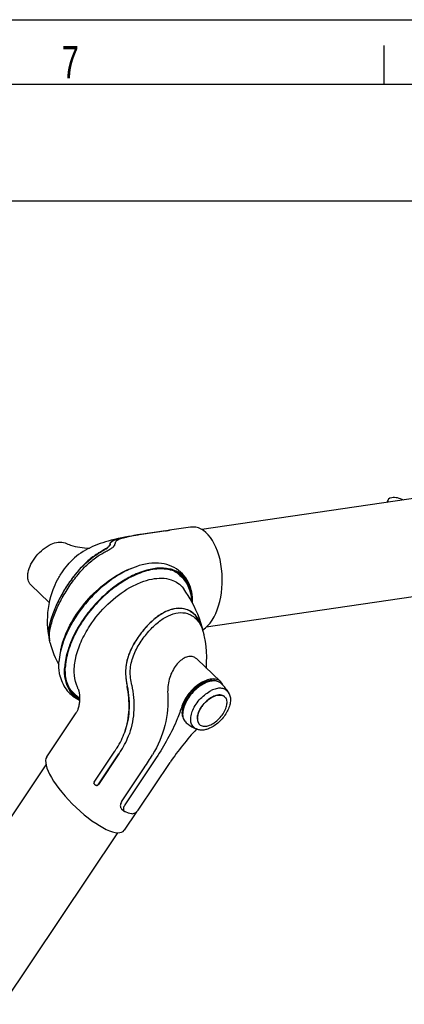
# Model space of a CAD drawing. Extents: x 0 to 420, y 0 to 297.
# Tile 10 of 14: x 338 to 368, y 221 to 297. Entities that reach past the tile are written whole.
import ezdxf

# ---------------------------------------------------------------- set-up
doc = ezdxf.new("R2010")
doc.units = 0
doc.header["$LTSCALE"] = 23.1
for name, color, linetype in [('100001_DXF_CONTINUOUS_LINE', 7, 'CONTINUOUS'), ('100003_DXF_CONTINUOUS_LINE', 7, 'CONTINUOUS'), ('100188_DXF_CONTINUOUS_LINE', 7, 'CONTINUOUS'), ('100279_DXF_CONTINUOUS_LINE', 7, 'CONTINUOUS'), ('100332_DXF_FORMAT', 7, 'CONTINUOUS'), ('100337_DXF_CONTINUOUS_LINE', 7, 'CONTINUOUS'), ('105-5481_DXF_CONTINUOUS_LI', 7, 'CONTINUOUS')]:
    doc.layers.add(name, color=color, linetype=linetype)
doc.styles.get("Standard").update_dxf_attribs({"font": 'txt', "width": 0.7})

msp = doc.modelspace()

# ---------------------------------------------------------------- linework, layer by layer
at = {"layer": '100001_DXF_CONTINUOUS_LINE', "color": 7, "linetype": 'CONTINUOUS'}
for p, q in [((349.38, 257.562), (347.276, 257.256)), ((349.633, 257.597), (347.529, 257.291)), ((349.433, 257.571), (349.539, 257.588)), ((349.539, 257.588), (349.589, 257.596)), ((349.606, 257.599), (349.6, 257.598)), ((351.31, 257.847), (349.68, 257.61)), ((346.371, 257.086), (346.375, 257.087)), ((347.045, 257.221), (347.071, 257.225)), ((347.071, 257.225), (347.096, 257.229)), ((347.224, 257.248), (347.276, 257.256)), ((347.327, 257.26), (347.301, 257.256)), ((347.529, 257.291), (347.479, 257.283)), ((342.854, 255.852), (342.683, 255.731)), ((350.493, 254.132), (350.611, 254.022)), ((340.415, 252.04), (338.995, 253.396)), ((340.704, 253.025), (340.709, 253.038)), ((340.811, 251.103), (340.813, 251.106)), ((340.429, 249.215), (340.438, 249.179)), ((352.268, 249.867), (352.27, 249.86)), ((351.824, 247.653), (353.628, 245.932)), ((342.33, 245.017), (342.452, 244.912)), ((340.223, 240.122), (342.493, 243.523)), ((346.593, 241.918), (346.592, 241.914)), ((345.621, 240.786), (345.64, 240.815)), ((345.64, 240.815), (345.642, 240.818)), ((343.887, 238.186), (345.469, 240.556)), ((344.201, 237.982), (345.783, 240.352)), ((345.784, 240.355), (344.202, 237.986)), ((345.468, 240.556), (345.488, 240.584)), ((348.665, 240.048), (346.251, 236.432)), ((345.991, 236.661), (347.74, 239.281)), ((347.324, 236.086), (349.738, 239.702)), ((343.932, 237.986), (343.995, 237.945)), ((345.993, 236.118), (346.205, 235.94)), ((347.138, 235.883), (346.199, 234.476)), ((346.258, 235.91), (346.496, 235.822)), ((346.496, 235.822), (346.746, 235.753))]:
    msp.add_line(p, q, dxfattribs=at)
for points in [[(346.372, 257.105), (346.024, 257.035), (345.718, 256.968), (345.441, 256.902), (345.193, 256.838), (344.963, 256.775), (344.746, 256.712), (344.54, 256.646), (344.342, 256.579), (344.147, 256.508), (343.952, 256.432), (343.758, 256.349), (343.57, 256.261), (343.386, 256.169), (343.205, 256.07), (343.027, 255.964), (342.854, 255.852)], [(342.683, 255.731), (342.511, 255.599), (342.372, 255.484)], [(340.704, 253.025), (340.621, 252.792), (340.525, 252.486), (340.445, 252.179), (340.379, 251.871), (340.328, 251.563), (340.291, 251.258), (340.269, 250.955), (340.26, 250.656), (340.264, 250.362), (340.281, 250.072), (340.311, 249.788), (340.351, 249.512), (340.401, 249.249)], [(352.257, 249.963), (352.213, 250.123), (352.107, 250.468), (351.991, 250.805), (351.865, 251.129), (351.732, 251.439), (351.59, 251.741), (351.441, 252.033), (351.286, 252.312), (351.125, 252.581), (350.957, 252.84), (350.787, 253.083), (350.759, 253.122)], [(352.527, 246.983), (352.533, 247.052), (352.554, 247.457), (352.556, 247.857), (352.54, 248.248), (352.506, 248.636), (352.455, 249.02), (352.389, 249.395), (352.369, 249.492)], [(340.485, 248.894), (340.532, 248.728), (340.608, 248.484), (340.692, 248.249), (340.781, 248.022), (340.876, 247.804), (340.975, 247.593), (341.079, 247.39), (341.158, 247.244)], [(342.649, 245.36), (342.652, 245.354), (342.657, 245.341), (342.663, 245.325), (342.67, 245.304), (342.678, 245.278), (342.687, 245.246), (342.697, 245.21), (342.706, 245.169), (342.716, 245.123), (342.725, 245.072), (342.733, 245.017), (342.741, 244.957), (342.747, 244.894), (342.752, 244.826), (342.756, 244.755), (342.758, 244.68), (342.758, 244.601), (342.756, 244.519), (342.751, 244.436), (342.744, 244.352), (342.734, 244.268), (342.722, 244.185), (342.708, 244.105), (342.691, 244.026), (342.673, 243.952), (342.654, 243.883), (342.633, 243.819), (342.611, 243.759), (342.59, 243.705), (342.568, 243.656), (342.546, 243.612), (342.524, 243.572), (342.502, 243.536), (342.493, 243.523)]]:
    msp.add_lwpolyline(points, dxfattribs=at)
for centre, radius, start, end in [((349.005, 260.121), 2.586, 278.32234, 278.87732), ((348.734, 261.861), 4.347, 278.86595, 279.24161), ((349.872, 255.731), 1.887, 98.29464, 98.61489), ((349.872, 255.731), 1.887, 97.83734, 98.09652), ((349.872, 255.731), 1.887, 97.05987, 97.83732), ((349.434, 258.963), 1.38, 278.29051, 278.59367), ((349.775, 256.511), 1.101, 96.54771, 97.07315), ((349.461, 258.786), 1.201, 278.59669, 278.76816), ((348.035, 250.184), 7.093, 103.08406, 103.66558), ((349.345, 241.607), 15.762, 100.23646, 100.86024), ((349.593, 242.384), 15.048, 99.7462, 99.86745), ((349.825, 241.008), 16.443, 98.82965, 99.731), ((350.375, 235.985), 21.495, 98.42921, 98.77433), ((351.055, 233.106), 24.441, 98.41301, 98.77381), ((345.254, 256.571), 0.235, 350.49164, 1.11604), ((349.099, 252.616), 2.061, 59.23251, 62.11336), ((349.137, 252.678), 1.988, 46.996, 59.24479), ((350.611, 249.706), 1.548, 72.14806, 72.62005), ((349.495, 248.942), 2.923, 20.31194, 21.07378), ((348.989, 249.095), 3.36, 14.88222, 15.5975), ((349.404, 248.908), 3.02, 18.51363, 20.30633), ((348.948, 249.084), 3.403, 14.64837, 14.88321), ((348.877, 249.065), 3.497, 13.30941, 14.87462), ((341.734, 249.528), 1.362, 191.8136, 193.48276), ((341.643, 249.506), 1.269, 193.47718, 195.68996), ((341.747, 249.531), 1.355, 191.48656, 193.48693), ((341.517, 249.47), 1.138, 195.65349, 200.16163), ((342.599, 249.362), 2.17, 183.02935, 183.88849), ((349.142, 248.824), 3.295, 13.4839, 18.33688), ((348.724, 249.029), 3.654, 11.16368, 13.30493), ((348.943, 248.773), 3.501, 13.31063, 13.53103), ((348.869, 248.756), 3.576, 11.88603, 13.30631), ((341.826, 249.252), 1.388, 193.21053, 194.9088), ((343.692, 246.574), 2.07, 214.03748, 216.15146), ((353.061, 245.296), 0.729, 66.9859, 72.16585), ((343.672, 246.56), 2.046, 216.15413, 217.04584), ((343.627, 246.525), 1.989, 217.02581, 229.31169), ((343.945, 246.653), 2.293, 229.39723, 238.81105), ((340.998, 243.845), 5.918, 326.90419, 340.95262), ((366.475, 228.513), 20.132, 136.88271, 146.23382), ((318.777, 258.377), 32.094, 326.33063, 326.76211), ((318.981, 258.247), 32.227, 326.26993, 326.82779), ((319.123, 258.156), 32.057, 326.26974, 326.8306), ((327.314, 252.931), 24.568, 326.24598, 329.04962), ((344.007, 238.106), 0.145, 152.43058, 163.74115), ((344.006, 238.107), 0.143, 146.28311, 152.43332), ((354.859, 254.744), 20.011, 236.896, 237.11046)]:
    msp.add_arc(centre, radius, start, end, dxfattribs=at)
for centre, major_axis, ratio, start_param, end_param in [((351.5, 253.78), (-0.012, 4.081), 0.554189, 3.4806, 6.36216), ((343.211, 237.299), (-2.94, 2.882), 0.311668, 0.058789, 3.200381)]:
    msp.add_ellipse(centre, major_axis=major_axis, ratio=ratio, start_param=start_param, end_param=end_param, dxfattribs=at)
for points, knots in [([(349.68, 257.606), (349.681, 257.603), (349.66, 257.605), (349.653, 257.6), (349.644, 257.599)], [0, 0, 0, 0, 0.259821, 1, 1, 1, 1]), ([(349.65, 257.605), (349.657, 257.605), (349.664, 257.604), (349.68, 257.609), (349.68, 257.606)], [0, 0, 0, 0, 0.741102, 1, 1, 1, 1]), ([(338.995, 253.396), (338.886, 253.5), (338.773, 253.73), (338.745, 254.066), (338.79, 254.475), (338.994, 255.018), (339.397, 255.63), (339.932, 256.16), (340.632, 256.621), (341.304, 256.774), (341.632, 256.629)], [0, 0, 0, 0, 0.090943, 0.143695, 0.202511, 0.337124, 0.487682, 0.641345, 0.784404, 1, 1, 1, 1]), ([(345.115, 256.547), (345.113, 256.709), (345.492, 256.88), (345.905, 256.989), (346.211, 257.055), (346.371, 257.086)], [0, 0, 0, 0, 0.348868, 0.652534, 1, 1, 1, 1]), ([(345.115, 256.565), (345.114, 256.594), (345.127, 256.656), (345.193, 256.734), (345.296, 256.803), (345.505, 256.898), (345.868, 257.001), (346.187, 257.069), (346.372, 257.105)], [0, 0, 0, 0, 0.059783, 0.126277, 0.210203, 0.316471, 0.60559, 1, 1, 1, 1]), ([(346.359, 257.076), (346.23, 257.044), (346.006, 256.983), (345.754, 256.885), (345.611, 256.795), (345.54, 256.729), (345.497, 256.655), (345.489, 256.602), (345.49, 256.576)], [0, 0, 0, 0, 0.375827, 0.65502, 0.761626, 0.850427, 0.926774, 1, 1, 1, 1]), ([(346.372, 257.105), (346.424, 257.115), (346.648, 257.156), (346.872, 257.194), (347.045, 257.221)], [0, 0, 0, 0, 0.232135, 1, 1, 1, 1]), ([(347.015, 257.209), (346.961, 257.2), (346.766, 257.165), (346.57, 257.125), (346.429, 257.092)], [0, 0, 0, 0, 0.270583, 1, 1, 1, 1]), ([(345.115, 256.565), (345.116, 256.48), (345.001, 256.334), (344.786, 256.193), (344.523, 256.039), (344.205, 255.851), (343.716, 255.524), (343.09, 254.988), (342.386, 254.194), (341.735, 253.282), (341.173, 252.313), (340.866, 251.638), (340.738, 251.303)], [0, 0, 0, 0, 0.036587, 0.069161, 0.113154, 0.166758, 0.227693, 0.36563, 0.519497, 0.682529, 0.845974, 1, 1, 1, 1]), ([(340.757, 251.3), (340.964, 251.843), (341.469, 252.851), (342.463, 254.31), (343.452, 255.335), (344.316, 255.904), (344.708, 256.122), (344.935, 256.274), (345.059, 256.383), (345.116, 256.486), (345.115, 256.547)], [0, 0, 0, 0, 0.25053, 0.48327, 0.760513, 0.856636, 0.928048, 0.954119, 0.973861, 1, 1, 1, 1]), ([(340.813, 251.106), (340.945, 251.454), (341.265, 252.152), (341.853, 253.154), (342.534, 254.096), (343.273, 254.916), (343.93, 255.467), (344.446, 255.798), (344.785, 255.986), (345.074, 256.138), (345.323, 256.284), (345.47, 256.432), (345.486, 256.532)], [0, 0, 0, 0, 0.152387, 0.314072, 0.475521, 0.628073, 0.76493, 0.8255, 0.879115, 0.923937, 0.958421, 1, 1, 1, 1]), ([(341.632, 256.629), (341.772, 256.567), (342.374, 256.339), (343.022, 256.244), (343.512, 256.232)], [0, 0, 0, 0, 0.238387, 1, 1, 1, 1]), ([(340.709, 253.038), (340.805, 253.29), (341.041, 253.789), (341.464, 254.472), (341.913, 255.042), (342.226, 255.359), (342.372, 255.484)], [0, 0, 0, 0, 0.271848, 0.553491, 0.80594, 1, 1, 1, 1]), ([(341.608, 249.392), (341.841, 250.004), (342.484, 251.201), (343.782, 252.764), (345.324, 254.022), (346.492, 254.604), (347.076, 254.788)], [0, 0, 0, 0, 0.248787, 0.511054, 0.767276, 1, 1, 1, 1]), ([(343.539, 250.232), (343.938, 250.845), (344.869, 251.955), (346.274, 253.039), (347.466, 253.615), (348.52, 253.933), (349.342, 253.947), (349.808, 253.797)], [0, 0, 0, 0, 0.288191, 0.565904, 0.692378, 0.807293, 1, 1, 1, 1]), ([(349.808, 253.797), (349.997, 253.736), (350.358, 253.562), (350.644, 253.279), (350.759, 253.122)], [0, 0, 0, 0, 0.506002, 1, 1, 1, 1]), ([(351.414, 252.084), (351.399, 252.453), (351.27, 253.17), (350.862, 253.787), (350.611, 254.022)], [0, 0, 0, 0, 0.518085, 1, 1, 1, 1]), ([(350.981, 251.507), (350.741, 251.584), (350.186, 251.624), (349.35, 251.351), (348.527, 250.804), (347.75, 250.03), (347.049, 249.09), (346.58, 248.19), (346.358, 247.404), (346.264, 246.592), (346.334, 245.977), (346.418, 245.579)], [0, 0, 0, 0, 0.088455, 0.188438, 0.303536, 0.432646, 0.571563, 0.7142, 0.78571, 0.857197, 1, 1, 1, 1]), ([(350.965, 251.498), (350.776, 251.558), (350.355, 251.611), (349.717, 251.482), (349.111, 251.193), (348.432, 250.711), (347.774, 250.05), (347.155, 249.228), (346.674, 248.392), (346.354, 247.485), (346.27, 246.527), (346.357, 245.893), (346.422, 245.58)], [0, 0, 0, 0, 0.069644, 0.145867, 0.225947, 0.304059, 0.437887, 0.552178, 0.665384, 0.776107, 0.887649, 1, 1, 1, 1]), ([(352.226, 249.998), (352.125, 250.359), (351.892, 250.861), (351.382, 251.318), (351.106, 251.452), (350.965, 251.498)], [0, 0, 0, 0, 0.553908, 0.780256, 1, 1, 1, 1]), ([(352.257, 249.962), (352.207, 250.15), (352.081, 250.503), (351.796, 250.963), (351.427, 251.312), (351.132, 251.458), (350.981, 251.507)], [0, 0, 0, 0, 0.279217, 0.534458, 0.771299, 1, 1, 1, 1]), ([(340.738, 251.303), (340.595, 250.927), (340.427, 250.381), (340.353, 249.682), (340.373, 249.381), (340.401, 249.249)], [0, 0, 0, 0, 0.574056, 0.806454, 1, 1, 1, 1]), ([(340.419, 249.261), (340.388, 249.414), (340.374, 249.731), (340.46, 250.423), (340.622, 250.943), (340.757, 251.3)], [0, 0, 0, 0, 0.224029, 0.451772, 1, 1, 1, 1]), ([(340.432, 249.247), (340.417, 249.528), (340.496, 250.166), (340.686, 250.773), (340.811, 251.103)], [0, 0, 0, 0, 0.443812, 1, 1, 1, 1]), ([(346.776, 245.653), (346.697, 246.027), (346.629, 246.605), (346.725, 247.367), (346.946, 248.1), (347.397, 248.935), (348.057, 249.809), (348.783, 250.527), (349.55, 251.036), (350.33, 251.29), (350.848, 251.254), (351.074, 251.184)], [0, 0, 0, 0, 0.143369, 0.215182, 0.287028, 0.429984, 0.568526, 0.697006, 0.811553, 0.91131, 1, 1, 1, 1]), ([(351.086, 251.18), (351.211, 251.14), (351.456, 251.024), (351.893, 250.659), (352.116, 250.27), (352.222, 249.993)], [0, 0, 0, 0, 0.233568, 0.473527, 1, 1, 1, 1]), ([(342.517, 245.699), (342.415, 246.008), (342.295, 246.709), (342.43, 247.842), (342.85, 249.049), (343.284, 249.839), (343.539, 250.232)], [0, 0, 0, 0, 0.20372, 0.438563, 0.706577, 1, 1, 1, 1]), ([(340.475, 248.934), (340.47, 248.956), (340.45, 249.049), (340.439, 249.143), (340.434, 249.215)], [0, 0, 0, 0, 0.238024, 1, 1, 1, 1]), ([(341.307, 248.363), (341.324, 248.448), (341.403, 248.797), (341.512, 249.139), (341.608, 249.392)], [0, 0, 0, 0, 0.242334, 1, 1, 1, 1]), ([(351.522, 247.837), (351.413, 247.872), (351.16, 247.889), (350.787, 247.748), (350.432, 247.478), (349.993, 246.958), (349.608, 246.117), (349.531, 245.366), (349.553, 244.991)], [0, 0, 0, 0, 0.088815, 0.187634, 0.30137, 0.429131, 0.710235, 1, 1, 1, 1]), ([(351.824, 247.653), (351.802, 247.675), (351.713, 247.752), (351.606, 247.81), (351.522, 247.837)], [0, 0, 0, 0, 0.258693, 1, 1, 1, 1]), ([(353.628, 245.932), (353.546, 246.01), (353.325, 246.131), (352.924, 246.151), (352.482, 246.035), (352.022, 245.796), (351.578, 245.452), (351.06, 244.9), (350.765, 244.398), (350.65, 244.046)], [0, 0, 0, 0, 0.085434, 0.182344, 0.296717, 0.427985, 0.571383, 0.719872, 1, 1, 1, 1]), ([(342.649, 245.36), (342.636, 245.387), (342.587, 245.498), (342.545, 245.612), (342.517, 245.699)], [0, 0, 0, 0, 0.245408, 1, 1, 1, 1]), ([(346.237, 242.036), (346.431, 242.598), (346.648, 243.79), (346.54, 244.992), (346.418, 245.579)], [0, 0, 0, 0, 0.497786, 1, 1, 1, 1]), ([(346.422, 245.58), (346.552, 244.952), (346.649, 243.747), (346.419, 242.561), (346.239, 242.041)], [0, 0, 0, 0, 0.537883, 1, 1, 1, 1]), ([(346.776, 245.653), (346.908, 245.035), (347.025, 243.768), (346.798, 242.51), (346.593, 241.918)], [0, 0, 0, 0, 0.502288, 1, 1, 1, 1]), ([(353.284, 245.989), (352.982, 246.086), (352.415, 245.944), (351.798, 245.548), (351.327, 245.101), (350.953, 244.576), (350.655, 243.923), (350.609, 243.348), (350.759, 243.08)], [0, 0, 0, 0, 0.215939, 0.355425, 0.505218, 0.654076, 0.790977, 1, 1, 1, 1]), ([(353.809, 245.649), (353.799, 245.677), (353.755, 245.781), (353.688, 245.875), (353.628, 245.932)], [0, 0, 0, 0, 0.259809, 1, 1, 1, 1]), ([(349.553, 244.991), (349.603, 244.178), (349.453, 242.523), (348.804, 240.997), (348.384, 240.296)], [0, 0, 0, 0, 0.499306, 1, 1, 1, 1]), ([(350.65, 244.046), (350.54, 243.71), (350.021, 242.311), (349.296, 240.993), (348.665, 240.048)], [0, 0, 0, 0, 0.237579, 1, 1, 1, 1]), ([(343.93, 237.982), (343.904, 237.999), (343.862, 238.05), (343.86, 238.117), (343.868, 238.147)], [0, 0, 0, 0, 0.502709, 1, 1, 1, 1]), ([(343.865, 238.133), (343.861, 238.106), (343.869, 238.046), (343.908, 238.002), (343.932, 237.986)], [0, 0, 0, 0, 0.496914, 1, 1, 1, 1]), ([(344.201, 237.982), (344.18, 237.951), (344.109, 237.903), (344.025, 237.92), (343.993, 237.941)], [0, 0, 0, 0, 0.49727, 1, 1, 1, 1]), ([(343.995, 237.945), (344.027, 237.925), (344.11, 237.907), (344.181, 237.955), (344.202, 237.986)], [0, 0, 0, 0, 0.503285, 1, 1, 1, 1]), ([(345.991, 236.661), (345.931, 236.572), (345.856, 236.381), (345.928, 236.173), (345.993, 236.118)], [0, 0, 0, 0, 0.558623, 1, 1, 1, 1]), ([(346.251, 236.432), (346.22, 236.386), (346.171, 236.294), (346.132, 236.154), (346.138, 236.029), (346.179, 235.962), (346.205, 235.94)], [0, 0, 0, 0, 0.310908, 0.583498, 0.809053, 1, 1, 1, 1]), ([(346.746, 235.753), (346.842, 235.726), (347.088, 235.812), (347.251, 235.977), (347.324, 236.086)], [0, 0, 0, 0, 0.432951, 1, 1, 1, 1])]:
    msp.add_open_spline(points, degree=3, knots=knots, dxfattribs=at)
for points in [[(345.642, 240.818), (345.889, 241.196), (346.089, 241.609), (346.237, 242.036)], [(346.205, 235.94), (346.221, 235.927), (346.239, 235.917), (346.258, 235.91)]]:
    msp.add_open_spline(points, degree=3, dxfattribs=at)
at = {"layer": '100003_DXF_CONTINUOUS_LINE', "color": 7, "linetype": 'CONTINUOUS'}
for p, q in [((369.011, 260.124), (352.174, 257.67)), ((370.091, 252.698), (352.526, 250.137))]:
    msp.add_line(p, q, dxfattribs=at)
at = {"layer": '100188_DXF_CONTINUOUS_LINE', "color": 7, "linetype": 'CONTINUOUS'}
msp.add_line((366.468, 259.754), (366.547, 259.945), dxfattribs=at)
msp.add_ellipse((367.422, 259.605), major_axis=(0.877, -0.334), ratio=0.462546, start_param=7.661983, end_param=9.803321, dxfattribs=at)
at = {"layer": '100279_DXF_CONTINUOUS_LINE', "color": 7, "linetype": 'CONTINUOUS'}
for p, q in [((330.102, 224.423), (340.171, 239.504)), ((336.865, 221.038), (345.704, 234.277))]:
    msp.add_line(p, q, dxfattribs=at)
at = {"layer": '100332_DXF_FORMAT', "color": 7, "linetype": 'CONTINUOUS'}
for p, q in [((-0.002, 296.998), (419.998, 296.998)), ((366.248, 291.998), (366.248, 294.998)), ((414.998, 291.998), (24.998, 291.998)), ((414.998, 291.998), (244.498, 291.998)), ((414.998, 282.998), (244.498, 282.998))]:
    msp.add_line(p, q, dxfattribs=at)
at = {"layer": '100337_DXF_CONTINUOUS_LINE', "color": 7, "linetype": 'CONTINUOUS'}
for p, q in [((341.972, 245.278), (341.969, 245.282)), ((342.387, 244.907), (342.383, 244.909))]:
    msp.add_line(p, q, dxfattribs=at)
for centre, radius, start, end in [((349.122, 252.096), 2.524, 75.49418, 76.7218), ((349.277, 252.487), 2.174, 63.56823, 65.14352), ((349.287, 252.508), 2.152, 62.92047, 63.56651), ((349.327, 252.59), 1.986, 49.36844, 52.85899), ((349.135, 252.749), 1.991, 42.26053, 45.57859), ((349.126, 252.74), 2.004, 40.84317, 42.26169), ((349.33, 252.594), 1.981, 48.07375, 49.36659), ((349.12, 252.734), 2.012, 40.13858, 40.84357), ((349.06, 252.687), 2.088, 30.82548, 40.07346), ((343.832, 246.406), 2.175, 211.22387, 212.74392), ((343.875, 246.449), 2.162, 211.22566, 211.52476), ((343.735, 246.346), 1.988, 223.39325, 226.93987), ((343.554, 246.516), 1.989, 230.79052, 233.9155), ((343.731, 246.342), 1.982, 226.94202, 228.19876), ((343.563, 246.528), 2.003, 234.03576, 235.51619), ((343.752, 246.369), 2.016, 228.26363, 240.41163), ((343.606, 246.595), 2.083, 235.5853, 245.34981)]:
    msp.add_arc(centre, radius, start, end, dxfattribs=at)
for points, knots in [([(349.084, 255.049), (348.427, 255.148), (347.328, 254.946), (345.975, 254.316), (344.898, 253.602), (343.88, 252.71), (342.683, 251.364), (341.973, 250.196), (341.639, 249.378)], [0, 0, 0, 0, 0.201559, 0.322532, 0.453882, 0.591869, 0.732055, 1, 1, 1, 1]), ([(349.701, 254.553), (349.333, 254.64), (348.489, 254.65), (347.2, 254.275), (345.869, 253.555), (344.588, 252.539), (343.448, 251.301), (342.531, 249.929), (341.904, 248.525), (341.694, 247.561), (341.664, 247.105)], [0, 0, 0, 0, 0.095011, 0.206779, 0.334254, 0.472729, 0.615535, 0.755318, 0.885195, 1, 1, 1, 1]), ([(349.716, 254.62), (349.058, 254.769), (347.917, 254.604), (346.517, 253.984), (345.391, 253.255), (344.329, 252.332), (343.378, 251.261), (342.591, 250.098), (342.185, 249.269), (342.024, 248.853)], [0, 0, 0, 0, 0.198108, 0.31857, 0.450258, 0.589166, 0.730446, 0.868993, 1, 1, 1, 1]), ([(351.359, 253.012), (351.289, 253.275), (351.084, 253.782), (350.568, 254.417), (349.88, 254.86), (349.353, 255.008), (349.084, 255.049)], [0, 0, 0, 0, 0.252631, 0.499999, 0.747368, 1, 1, 1, 1]), ([(350.191, 254.46), (350.154, 254.478), (350, 254.544), (349.84, 254.592), (349.716, 254.62)], [0, 0, 0, 0, 0.244939, 1, 1, 1, 1]), ([(350.161, 254.394), (350.129, 254.409), (349.997, 254.468), (349.859, 254.513), (349.754, 254.54)], [0, 0, 0, 0, 0.245704, 1, 1, 1, 1]), ([(350.526, 254.174), (350.441, 254.238), (350.32, 254.315), (350.193, 254.379), (350.161, 254.394)], [0, 0, 0, 0, 0.747132, 1, 1, 1, 1]), ([(351.359, 253.012), (351.279, 253.314), (351.02, 253.886), (350.531, 254.288), (350.267, 254.423)], [0, 0, 0, 0, 0.512917, 1, 1, 1, 1]), ([(351.404, 252.226), (351.394, 252.585), (351.304, 253.115), (350.984, 253.72), (350.771, 253.963), (350.654, 254.068)], [0, 0, 0, 0, 0.528983, 0.768747, 1, 1, 1, 1]), ([(351.463, 251.994), (351.466, 252.084), (351.467, 252.425), (351.424, 252.769), (351.359, 253.012)], [0, 0, 0, 0, 0.26398, 1, 1, 1, 1]), ([(341.639, 249.378), (341.573, 249.215), (341.344, 248.599), (341.199, 247.949), (341.167, 247.468)], [0, 0, 0, 0, 0.267814, 1, 1, 1, 1]), ([(342.024, 248.853), (341.965, 248.701), (341.763, 248.126), (341.634, 247.522), (341.605, 247.076)], [0, 0, 0, 0, 0.266884, 1, 1, 1, 1]), ([(341.264, 246.316), (341.24, 246.404), (341.159, 246.782), (341.148, 247.174), (341.167, 247.468)], [0, 0, 0, 0, 0.235586, 1, 1, 1, 1]), ([(341.969, 245.282), (341.82, 245.529), (341.607, 246.124), (341.583, 246.749), (341.605, 247.076)], [0, 0, 0, 0, 0.467964, 1, 1, 1, 1]), ([(342.026, 245.329), (341.878, 245.573), (341.666, 246.162), (341.643, 246.78), (341.664, 247.105)], [0, 0, 0, 0, 0.467901, 1, 1, 1, 1]), ([(341.264, 246.316), (341.316, 246.118), (341.458, 245.733), (341.788, 245.218), (342.223, 244.795), (342.572, 244.589), (342.754, 244.507)], [0, 0, 0, 0, 0.254422, 0.503876, 0.751473, 1, 1, 1, 1]), ([(342.755, 244.533), (342.603, 244.614), (342.319, 244.816), (342.096, 245.084), (342.002, 245.23)], [0, 0, 0, 0, 0.499289, 1, 1, 1, 1]), ([(342.291, 244.981), (342.218, 245.058), (342.128, 245.169), (342.051, 245.288), (342.032, 245.319)], [0, 0, 0, 0, 0.747128, 1, 1, 1, 1])]:
    msp.add_open_spline(points, degree=3, knots=knots, dxfattribs=at)
at = {"layer": '105-5481_DXF_CONTINUOUS_LI', "color": 7, "linetype": 'CONTINUOUS'}
msp.add_line((354.077, 244.551), (354.078, 244.549), dxfattribs=at)
for centre, radius, start, end in [((349.584, 241.745), 5.753, 37.45093, 44.53566), ((353.618, 244.409), 0.482, 58.90918, 60.64366), ((353.618, 244.423), 0.471, 50.10563, 59.79034), ((353.624, 244.419), 0.47, 50.51405, 58.92672), ((353.629, 244.425), 0.462, 49.97752, 50.48342), ((353.629, 244.426), 0.461, 48.39819, 49.97772), ((353.63, 244.426), 0.461, 47.2772, 48.39777), ((349.629, 241.781), 5.658, 35.37649, 36.65619), ((353.45, 244.739), 0.865, 18.32749, 21.85074), ((353.512, 242.941), 1.69, 160.61286, 160.88119), ((354.542, 247.282), 5.753, 231.77466, 238.85939), ((354.511, 247.233), 5.658, 239.65413, 240.93383), ((351.942, 244.537), 2.142, 304.0972, 304.36861), ((351.991, 243.11), 0.865, 254.46215, 257.94597)]:
    msp.add_arc(centre, radius, start, end, dxfattribs=at)
for points, knots in [([(352.51, 245.852), (352.349, 245.784), (352.03, 245.603), (351.6, 245.245), (351.224, 244.814), (350.932, 244.342), (350.746, 243.866), (350.681, 243.421), (350.74, 243.085), (350.86, 242.878), (350.939, 242.797), (350.982, 242.763)], [0, 0, 0, 0, 0.13416, 0.279383, 0.42801, 0.571809, 0.703369, 0.817666, 0.91416, 0.957755, 1, 1, 1, 1]), ([(353.684, 245.78), (353.623, 245.842), (353.465, 245.947), (353.175, 246.005), (352.845, 245.974), (352.623, 245.9), (352.51, 245.852)], [0, 0, 0, 0, 0.211317, 0.440654, 0.702116, 1, 1, 1, 1]), ([(354.167, 245.158), (354.139, 245.197), (354.073, 245.267), (353.907, 245.376), (353.638, 245.439), (353.277, 245.397), (353.036, 245.305), (352.912, 245.245)], [0, 0, 0, 0, 0.104731, 0.209979, 0.435002, 0.69662, 1, 1, 1, 1]), ([(351.653, 242.351), (351.608, 242.377), (351.525, 242.441), (351.391, 242.615), (351.324, 242.843), (351.318, 243.091), (351.355, 243.381), (351.481, 243.763), (351.732, 244.21), (352.069, 244.629), (352.464, 244.985), (352.76, 245.172), (352.912, 245.245)], [0, 0, 0, 0, 0.042766, 0.085917, 0.179508, 0.232683, 0.290554, 0.419515, 0.562523, 0.712457, 0.860982, 1, 1, 1, 1]), ([(353.855, 244.83), (353.804, 244.86), (353.684, 244.902), (353.483, 244.91), (353.262, 244.866), (352.942, 244.738), (352.554, 244.467), (352.295, 244.179), (352.181, 244.017)], [0, 0, 0, 0, 0.08862, 0.187248, 0.298807, 0.423485, 0.703161, 1, 1, 1, 1]), ([(352.187, 244.013), (352.3, 244.174), (352.558, 244.46), (352.944, 244.73), (353.262, 244.859), (353.482, 244.904), (353.682, 244.899), (353.803, 244.858), (353.854, 244.829)], [0, 0, 0, 0, 0.296365, 0.575829, 0.700586, 0.812344, 0.911224, 1, 1, 1, 1]), ([(354.242, 245.056), (354.302, 244.971), (354.389, 244.761), (354.403, 244.407), (354.32, 244.022), (354.149, 243.627), (353.902, 243.241), (353.593, 242.887), (353.243, 242.586), (352.984, 242.428), (352.852, 242.364)], [0, 0, 0, 0, 0.094192, 0.198415, 0.315895, 0.445988, 0.585055, 0.727694, 0.867876, 1, 1, 1, 1]), ([(353.942, 244.765), (353.973, 244.737), (354.028, 244.67), (354.063, 244.592), (354.077, 244.551)], [0, 0, 0, 0, 0.488165, 1, 1, 1, 1]), ([(354.253, 245.061), (354.247, 245.078), (354.219, 245.142), (354.182, 245.202), (354.15, 245.243)], [0, 0, 0, 0, 0.254081, 1, 1, 1, 1]), ([(351.909, 243.497), (351.924, 243.541), (351.996, 243.724), (352.095, 243.895), (352.181, 244.017)], [0, 0, 0, 0, 0.237743, 1, 1, 1, 1]), ([(351.918, 243.502), (351.933, 243.546), (352.005, 243.725), (352.102, 243.893), (352.187, 244.013)], [0, 0, 0, 0, 0.238119, 1, 1, 1, 1]), ([(353.151, 242.77), (353.282, 242.859), (353.527, 243.069), (353.824, 243.439), (354.032, 243.835), (354.102, 244.115), (354.111, 244.247)], [0, 0, 0, 0, 0.262832, 0.529964, 0.781131, 1, 1, 1, 1]), ([(354.078, 244.549), (354.085, 244.527), (354.112, 244.428), (354.116, 244.325), (354.111, 244.247)], [0, 0, 0, 0, 0.233653, 1, 1, 1, 1]), ([(351.835, 243.15), (351.829, 243.051), (351.839, 242.904), (351.914, 242.734), (351.968, 242.666), (351.998, 242.638)], [0, 0, 0, 0, 0.536302, 0.773942, 1, 1, 1, 1]), ([(351.841, 243.145), (351.834, 243.046), (351.845, 242.899), (351.92, 242.729), (351.973, 242.661), (352.004, 242.632)], [0, 0, 0, 0, 0.536305, 0.773941, 1, 1, 1, 1]), ([(351.909, 243.497), (351.899, 243.467), (351.863, 243.354), (351.841, 243.237), (351.835, 243.15)], [0, 0, 0, 0, 0.264857, 1, 1, 1, 1]), ([(351.841, 243.145), (351.842, 243.173), (351.855, 243.292), (351.885, 243.408), (351.915, 243.495)], [0, 0, 0, 0, 0.23514, 1, 1, 1, 1]), ([(351.759, 242.276), (351.742, 242.281), (351.675, 242.302), (351.611, 242.331), (351.567, 242.358)], [0, 0, 0, 0, 0.254076, 1, 1, 1, 1]), ([(352.852, 242.364), (352.755, 242.317), (352.564, 242.24), (352.273, 242.182), (352.001, 242.191), (351.835, 242.248), (351.763, 242.288)], [0, 0, 0, 0, 0.284776, 0.544288, 0.7805, 1, 1, 1, 1]), ([(352.004, 242.632), (352.04, 242.597), (352.128, 242.538), (352.288, 242.492), (352.469, 242.489), (352.593, 242.513), (352.657, 242.531)], [0, 0, 0, 0, 0.220022, 0.45357, 0.711742, 1, 1, 1, 1]), ([(352.657, 242.531), (352.697, 242.542), (352.868, 242.599), (353.028, 242.686), (353.143, 242.764)], [0, 0, 0, 0, 0.232674, 1, 1, 1, 1])]:
    msp.add_open_spline(points, degree=3, knots=knots, dxfattribs=at)

# ---------------------------------------------------------------- texts
at = {"layer": '100332_DXF_FORMAT', "color": 7, "linetype": 'CONTINUOUS', "insert": (341.389, 294.975), "char_height": 2.5, "width": 2.94643, "attachment_point": 1}
msp.add_mtext('7', dxfattribs=at)

doc.saveas('drawing.dxf')
